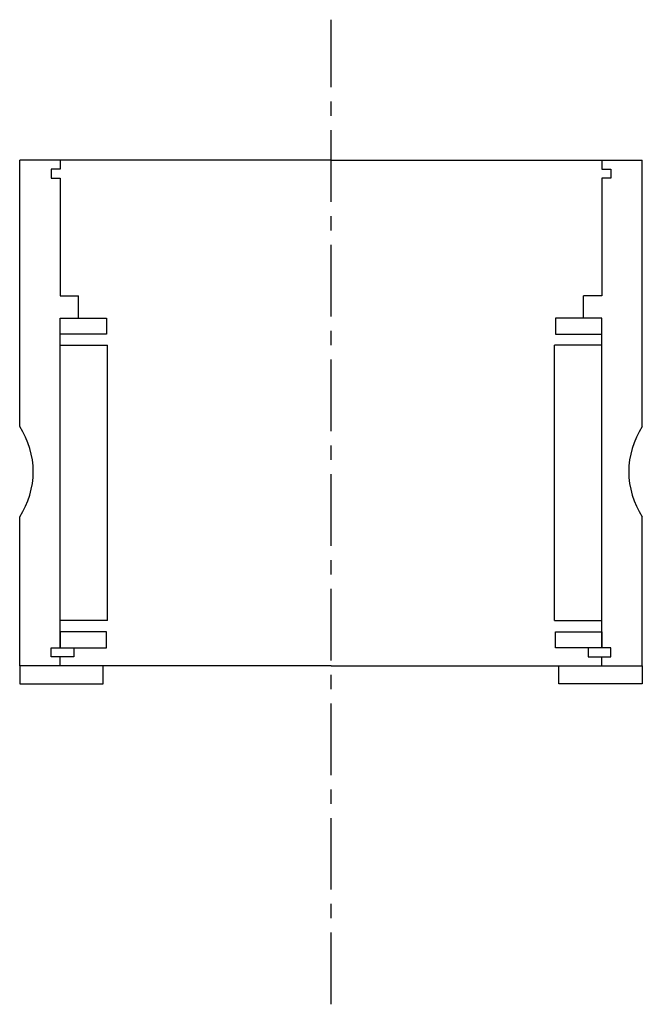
# Model space of a CAD drawing. Header units: millimetres. Extents: x -69 to 69, y 0 to 218.
import ezdxf

# ---------------------------------------------------------------- set-up
doc = ezdxf.new("R2010")
doc.units = ezdxf.units.MM
doc.header["$LTSCALE"] = 0.5
doc.header["$MEASUREMENT"] = 0
doc.linetypes.add('CENTER', pattern=[50.8, 31.75, -6.35, 6.35, -6.35])
doc.layers.get('0').update_dxf_attribs({"linetype": 'CONTINUOUS'})
doc.layers.add('Center', color=1, linetype='CENTER')

msp = doc.modelspace()

# ---------------------------------------------------------------- linework, layer by layer
for p, q in [((-69, 128), (-69, 187)), ((-60, 187), (-69, 187)), ((0, 187), (-60, 187)), ((-60, 187), (-60, 185)), ((0, 187), (60, 187)), ((60, 187), (60, 185)), ((60, 187), (69, 187)), ((69, 128), (69, 187)), ((-60, 185), (-62, 185)), ((-62, 185), (-62, 183)), ((60, 185), (62, 185)), ((62, 185), (62, 183)), ((-62, 183), (-60, 183)), ((-60, 183), (-60, 157)), ((62, 183), (60, 183)), ((60, 183), (60, 157)), ((-60, 157), (-56, 157)), ((-56, 152), (-56, 157)), ((60, 157), (56, 157)), ((56, 152), (56, 157)), ((-60, 79), (-60, 152)), ((-60, 152), (-49.75, 152)), ((-60, 152), (-56, 152)), ((-60, 148.5), (-60, 152)), ((-49.75, 152), (-49.75, 148.5)), ((49.75, 152), (49.75, 148.5)), ((60, 152), (49.75, 152)), ((60, 152), (56, 152)), ((60, 148.5), (60, 152)), ((60, 79), (60, 152)), ((-49.75, 148.5), (-60, 148.5)), ((49.75, 148.5), (60, 148.5)), ((-60, 85), (-60, 146)), ((-60, 146), (-49.5, 146)), ((-49.5, 85), (-49.5, 146)), ((60, 146), (49.5, 146)), ((49.5, 85), (49.5, 146)), ((60, 85), (60, 146)), ((-69, 75), (-69, 108)), ((69, 75), (69, 108)), ((-49.5, 85), (-60, 85)), ((49.5, 85), (60, 85)), ((-49.75, 82.5), (-60, 82.5)), ((-60, 82.5), (-60, 79)), ((-49.75, 79), (-49.75, 82.5)), ((49.75, 79), (49.75, 82.5)), ((49.75, 82.5), (60, 82.5)), ((60, 82.5), (60, 79)), ((-62, 77), (-62, 79)), ((-62, 77), (-62, 79)), ((-62, 79), (-57, 79)), ((-62, 79), (-60, 79)), ((-60, 79), (-49.75, 79)), ((-57, 79), (-57, 77)), ((60, 79), (49.75, 79)), ((62, 79), (57, 79)), ((57, 79), (57, 77)), ((62, 79), (60, 79)), ((62, 77), (62, 79)), ((62, 77), (62, 79)), ((-57, 77), (-62, 77)), ((-60, 77), (-62, 77)), ((-60, 75), (-60, 77)), ((57, 77), (62, 77)), ((60, 77), (62, 77)), ((60, 75), (60, 77)), ((-50.5, 75), (-69, 75)), ((-60, 75), (-69, 75)), ((-69, 75), (-69, 71)), ((0, 75), (-60, 75)), ((-50.5, 71), (-50.5, 75)), ((0, 75), (60, 75)), ((50.5, 71), (50.5, 75)), ((50.5, 75), (69, 75)), ((60, 75), (69, 75)), ((69, 75), (69, 71)), ((-69, 71), (-50.5, 71)), ((69, 71), (50.5, 71))]:
    msp.add_line(p, q)
for centre, start, end in [((-84.17, 118), 326.6015, 33.3985), ((84.17, 118), 146.6015, 213.3985)]:
    msp.add_arc(centre, 18.17, start, end)
at = {"layer": 'Center'}
msp.add_line((0, 0), (0, 218.14), dxfattribs=at)

doc.saveas('drawing.dxf')
